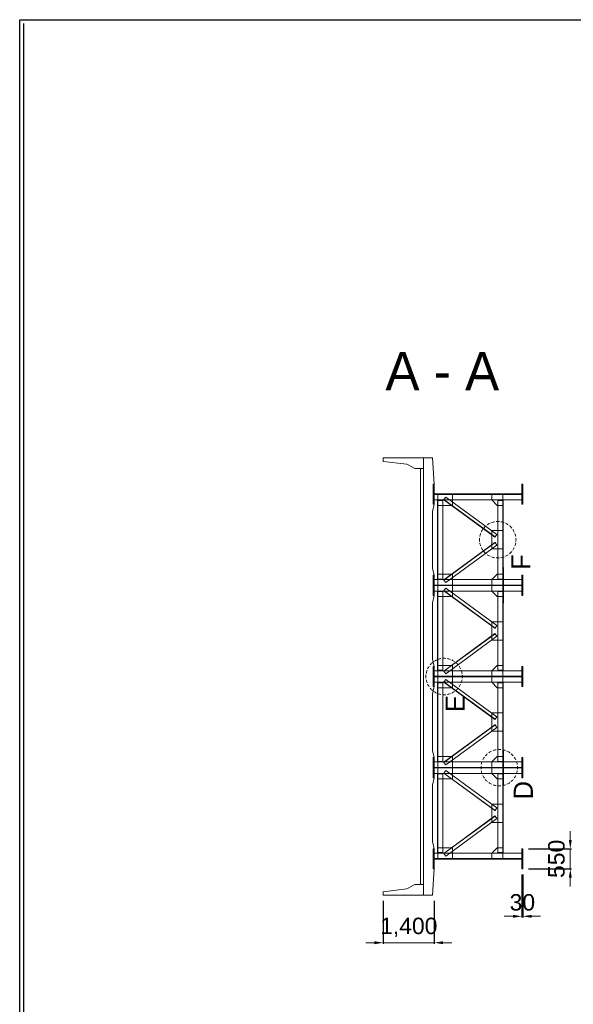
# Model space of a CAD drawing. Header units: metres. Extents: x 674733 to 752233, y -201459 to -147459.
# Tile 3 of 7: x 674733 to 689915, y -174459 to -147459. Entities that reach past the tile are written whole.
import ezdxf
from ezdxf.enums import TextEntityAlignment as Align

# ---------------------------------------------------------------- set-up
doc = ezdxf.new("R2010")
doc.units = ezdxf.units.M
doc.header["$MEASUREMENT"] = 0
doc.layers.get('Defpoints').update_dxf_attribs({"lineweight": 0})
for name, color, linetype, lineweight in [('A-DIM01', 1, 'Continuous', 0), ('Adojoint Line', 1, 'Continuous', 0), ('Concrete', 4, 'Continuous', 0), ('Dimension Line', 2, 'Continuous', 0), ('Steel Girder', 6, 'Continuous', 0), ('Text', 3, 'Continuous', 0)]:
    doc.layers.add(name, color=color, linetype=linetype, lineweight=lineweight)
doc.styles.get("Standard").update_dxf_attribs({"font": 'txt', "height": 5})
doc.styles.add('style2', font='arial.ttf')
doc.styles.add('돋움', font='txt')
doc.dimstyles.new('DIM01', dxfattribs={"dimtxt": 3.5, "dimasz": 0.8, "dimexe": 2, "dimexo": 10, "dimgap": 1.25, "dimtad": 1, "dimdec": 0, "dimzin": 0, "dimtxsty": '돋움', "dimcen": 0.09, "dimclrd": 1, "dimclre": 1, "dimclrt": 256, "dimadec": 0, "dimazin": 0, "dimtfac": 0.072, "dimtdec": 0, "dimtix": 1, "dimtmove": 2, "dimatfit": 3, "dimfxl": 1, "dimtolj": 1, "dimtzin": 0, "dimlwd": -1, "dimarcsym": 0})

# ---------------------------------------------------------------- blocks, each defined once
blk = doc.blocks.new('*U125')
at = {"layer": 'Dimension Line'}
for start, end in [(145, 150), (135, 140), (130, 135), (120, 125), (115, 120), (105, 110), (100, 105), (90, 95), (85, 90), (75, 80), (70, 75), (60, 65), (55, 60), (45, 50), (40, 45), (30, 35), (175, 180), (165, 170), (160, 165), (150, 155), (25, 30), (15, 20), (10, 15), (0, 5), (0, 5), (180, 185), (190, 195), (195, 200), (205, 210), (210, 215), (325, 330), (330, 335), (340, 345), (345, 350), (355, 0), (220, 225), (225, 230), (235, 240), (240, 245), (250, 255), (255, 260), (265, 270), (270, 275), (280, 285), (285, 290), (295, 300), (300, 305), (310, 315), (315, 320)]:
    blk.add_arc((0, 0, 0), 500, start, end, dxfattribs=at)
blk = doc.blocks.new('*D238')
at = {"layer": 'A-DIM01', "color": 1, "lineweight": -2}
for p, q in [((684703, -171620), (684703, -172800)), ((686103, -171620), (686103, -172800))]:
    blk.add_line(p, q, dxfattribs=at)
at = {"layer": 'A-DIM01', "color": 1}
for p, q in [((684463, -172770), (684223, -172770)), ((684703, -172770), (686103, -172770)), ((686343, -172770), (686583, -172770))]:
    blk.add_line(p, q, dxfattribs=at)
for points in [[(684463, -172730), (684463, -172810), (684703, -172770)], [(686343, -172730), (686343, -172810), (686103, -172770)]]:
    blk.add_solid(points, dxfattribs=at)
at = {"layer": 'Defpoints', "color": 0}
for p in [(684703, -171470), (686103, -171470), (686103, -172770)]:
    blk.add_point(p, dxfattribs=at)
at = {"layer": 'A-DIM01', "color": 7, "insert": (685403, -172350), "char_height": 450, "attachment_point": 5, "style": 'style2'}
blk.add_mtext('\\A1;1,400', dxfattribs=at)
blk = doc.blocks.new('*D240')
at = {"layer": 'A-DIM01', "color": 1, "lineweight": -2}
for p, q in [((688503, -170895), (688503, -172075)), ((688533, -170895), (688533, -172075))]:
    blk.add_line(p, q, dxfattribs=at)
at = {"layer": 'A-DIM01', "color": 1}
for p, q in [((688263, -172045), (688023, -172045)), ((688503, -172045), (688533, -172045)), ((688773, -172045), (689013, -172045))]:
    blk.add_line(p, q, dxfattribs=at)
for points in [[(688263, -172005), (688263, -172085), (688503, -172045)], [(688773, -172005), (688773, -172085), (688533, -172045)]]:
    blk.add_solid(points, dxfattribs=at)
at = {"layer": 'Defpoints', "color": 0}
for p in [(688503, -170745), (688533, -170745), (688533, -172045)]:
    blk.add_point(p, dxfattribs=at)
at = {"layer": 'A-DIM01', "color": 7, "insert": (688518, -171665), "char_height": 450, "attachment_point": 5, "style": 'style2'}
blk.add_mtext('\\A1;30', dxfattribs=at)
blk = doc.blocks.new('*D242')
at = {"layer": 'A-DIM01', "color": 1}
for p, q in [((689833, -169955), (689833, -169715)), ((689833, -170745), (689833, -170195)), ((689833, -170985), (689833, -171225))]:
    blk.add_line(p, q, dxfattribs=at)
at = {"layer": 'A-DIM01', "color": 1, "lineweight": -2}
for p, q in [((688683, -170195), (689863, -170195)), ((688683, -170745), (689863, -170745))]:
    blk.add_line(p, q, dxfattribs=at)
at = {"layer": 'A-DIM01', "color": 1}
for points in [[(689793, -169955), (689873, -169955), (689833, -170195)], [(689793, -170985), (689873, -170985), (689833, -170745)]]:
    blk.add_solid(points, dxfattribs=at)
at = {"layer": 'Defpoints', "color": 0}
for p in [(688533, -170195), (689833, -170195), (688533, -170745)]:
    blk.add_point(p, dxfattribs=at)
at = {"layer": 'A-DIM01', "color": 7, "insert": (689454, -170470), "char_height": 450, "attachment_point": 5, "rotation": 90, "style": 'style2'}
blk.add_mtext('\\A1;550', dxfattribs=at)

msp = doc.modelspace()

# ---------------------------------------------------------------- linework, layer by layer
for p, q in [((674732.9, -201458.6), (674732.9, -147458.6)), ((674732.9, -147458.6), (752232.9, -147458.6)), ((674832.9, -147558.6), (674832.9, -201358.6))]:
    msp.add_line(p, q)
at = {"layer": 'Concrete'}
for p, q in [((684703.1, -159569.9), (684703.1, -159469.9)), ((684703.1, -159469.9), (685803.1, -159469.9)), ((685353.1, -159649.9), (684703.1, -159569.9)), ((685803.1, -171469.9), (685803.1, -159469.9)), ((685803.1, -159469.9), (686053.1, -159469.9)), ((686053.1, -159469.9), (686103.1, -160194.9)), ((685573.1, -159769.9), (685353.1, -159649.9)), ((685803.1, -159769.9), (685573.1, -159769.9)), ((685723.1, -171169.9), (685723.1, -159769.9)), ((686053.1, -160944.9), (686103.1, -160744.9)), ((686053.1, -162494.9), (686053.1, -160944.9)), ((686103.1, -162694.9), (686053.1, -162494.9)), ((686053.1, -163444.9), (686103.1, -163244.9)), ((686053.1, -164994.9), (686053.1, -163444.9)), ((686103.1, -165194.9), (686053.1, -164994.9)), ((686053.1, -165944.9), (686103.1, -165744.9)), ((686053.1, -167494.9), (686053.1, -165944.9)), ((686103.1, -167694.9), (686053.1, -167494.9)), ((686053.1, -168444.9), (686103.1, -168244.9)), ((686053.1, -169994.9), (686053.1, -168444.9)), ((686103.1, -170194.9), (686053.1, -169994.9)), ((686103.1, -170744.9), (686053.1, -171469.9)), ((685353.1, -171289.9), (685573.1, -171169.9)), ((685573.1, -171169.9), (685803.1, -171169.9)), ((684703.1, -171369.9), (685353.1, -171289.9)), ((684703.1, -171469.9), (684703.1, -171369.9)), ((684703.1, -171469.9), (685803.1, -171469.9)), ((686053.1, -171469.9), (685803.1, -171469.9))]:
    msp.add_line(p, q, dxfattribs=at)
at = {"layer": 'Steel Girder'}
for p, q in [((686073.1, -160744.9), (686073.1, -160194.9)), ((686073.1, -160194.9), (686103.1, -160194.9)), ((686103.1, -160194.9), (686103.1, -160463.9)), ((688503.1, -160463.9), (688503.1, -160194.9)), ((688503.1, -160194.9), (688533.1, -160194.9)), ((688533.1, -160194.9), (688533.1, -160744.9)), ((686103.1, -160463.9), (688503.1, -160463.9)), ((688503.1, -160475.9), (686103.1, -160475.9)), ((686103.1, -160475.9), (686103.1, -160744.9)), ((686103.1, -160625.9), (688503.1, -160625.9)), ((686338.1, -160639.9), (686191.1, -160639.9)), ((686191.1, -160639.9), (686191.1, -162799.9)), ((686203.1, -160475.9), (686203.1, -160775.9)), ((686338.1, -162799.9), (686338.1, -160639.9)), ((686367.6, -160615.7), (686364, -160620.5)), ((686364, -160620.5), (687765, -161647.9)), ((686417.2, -160547.9), (686367.6, -160615.7)), ((686367.6, -160615.7), (687768.6, -161643.1)), ((686417.2, -160547.9), (687818.3, -161575.4)), ((686603.1, -160775.9), (686603.1, -160475.9)), ((687679.1, -160625.9), (687679.1, -160475.9)), ((687829.1, -160775.9), (687679.1, -160625.9)), ((687844.1, -162799.9), (687844.1, -160639.9)), ((687844.1, -160639.9), (687991.1, -160639.9)), ((687979.1, -160475.9), (687979.1, -160775.9)), ((687991.1, -160639.9), (687991.1, -162799.9)), ((688503.1, -160625.9), (688503.1, -160475.9)), ((688503.1, -160744.9), (688503.1, -160475.9)), ((686103.1, -160744.9), (686073.1, -160744.9)), ((686203.1, -160775.9), (686603.1, -160775.9)), ((686203.1, -162663.9), (686203.1, -160775.9)), ((687979.1, -160775.9), (687829.1, -160775.9)), ((687979.1, -162663.9), (687979.1, -160775.9)), ((688533.1, -160744.9), (688503.1, -160744.9)), ((687679.1, -161969.9), (687679.1, -161469.9)), ((687679.1, -161469.9), (687979.1, -161469.9)), ((687768.6, -161643.1), (687765, -161647.9)), ((687818.3, -161575.4), (687768.6, -161643.1)), ((686364, -162819.4), (687765, -161791.9)), ((686367.6, -162824.2), (687768.6, -161796.8)), ((686417.2, -162891.9), (687818.3, -161864.5)), ((687679.1, -161969.9), (687979.1, -161969.9)), ((687768.6, -161796.8), (687765, -161791.9)), ((687818.3, -161864.5), (687768.6, -161796.8)), ((687991.1, -162619.9), (687991.1, -162479.9)), ((687991.1, -162479.9), (688003.1, -162479.9)), ((688003.1, -162479.9), (688003.1, -162963.9)), ((686073.1, -163244.9), (686073.1, -162694.9)), ((686073.1, -162694.9), (686103.1, -162694.9)), ((686103.1, -162694.9), (686103.1, -162963.9)), ((686191.1, -162799.9), (686338.1, -162799.9)), ((686203.1, -162963.9), (686203.1, -162663.9)), ((686203.1, -162663.9), (686603.1, -162663.9)), ((686603.1, -162663.9), (686603.1, -162963.9)), ((687829.1, -162663.9), (687679.1, -162813.9)), ((687979.1, -162663.9), (687829.1, -162663.9)), ((687991.1, -162799.9), (687844.1, -162799.9)), ((687979.1, -162963.9), (687979.1, -162663.9)), ((687991.1, -162963.9), (687991.1, -162619.9)), ((687991.1, -162619.9), (688003.1, -162619.9)), ((688503.1, -162963.9), (688503.1, -162694.9)), ((688503.1, -162694.9), (688533.1, -162694.9)), ((688533.1, -162694.9), (688533.1, -163244.9)), ((686103.1, -162813.9), (688503.1, -162813.9)), ((686103.1, -162963.9), (688503.1, -162963.9)), ((688503.1, -162975.9), (686103.1, -162975.9)), ((686103.1, -162975.9), (686103.1, -163244.9)), ((686203.1, -162975.9), (686203.1, -163275.9)), ((686367.6, -162824.2), (686364, -162819.4)), ((686417.2, -162891.9), (686367.6, -162824.2)), ((686417.2, -163047.9), (686367.6, -163115.7)), ((686417.2, -163047.9), (687818.3, -164075.4)), ((686603.1, -163275.9), (686603.1, -162975.9)), ((687679.1, -162813.9), (687679.1, -162963.9)), ((687679.1, -163125.9), (687679.1, -162975.9)), ((687979.1, -162975.9), (687979.1, -163275.9)), ((687991.1, -162975.9), (687991.1, -163319.9)), ((688003.1, -163459.9), (688003.1, -162975.9)), ((688503.1, -162813.9), (688503.1, -162963.9)), ((688503.1, -163125.9), (688503.1, -162975.9)), ((688503.1, -163244.9), (688503.1, -162975.9)), ((686103.1, -163244.9), (686073.1, -163244.9)), ((686103.1, -163125.9), (688503.1, -163125.9)), ((686338.1, -163139.9), (686191.1, -163139.9)), ((686191.1, -163139.9), (686191.1, -165299.9)), ((686203.1, -163275.9), (686603.1, -163275.9)), ((686203.1, -165163.9), (686203.1, -163275.9)), ((686338.1, -165299.9), (686338.1, -163139.9)), ((686367.6, -163115.7), (686364, -163120.5)), ((686364, -163120.5), (687765, -164147.9)), ((686367.6, -163115.7), (687768.6, -164143.1)), ((687829.1, -163275.9), (687679.1, -163125.9)), ((687979.1, -163275.9), (687829.1, -163275.9)), ((687844.1, -165299.9), (687844.1, -163139.9)), ((687844.1, -163139.9), (687991.1, -163139.9)), ((687979.1, -165163.9), (687979.1, -163275.9)), ((687991.1, -163139.9), (687991.1, -165299.9)), ((687991.1, -163319.9), (687991.1, -163459.9)), ((687991.1, -163319.9), (688003.1, -163319.9)), ((688533.1, -163244.9), (688503.1, -163244.9)), ((687991.1, -163459.9), (688003.1, -163459.9)), ((687679.1, -164469.9), (687679.1, -163969.9)), ((687679.1, -163969.9), (687979.1, -163969.9)), ((687768.6, -164143.1), (687765, -164147.9)), ((687818.3, -164075.4), (687768.6, -164143.1)), ((686364, -165319.4), (687765, -164291.9)), ((686367.6, -165324.2), (687768.6, -164296.8)), ((686417.2, -165391.9), (687818.3, -164364.5)), ((687768.6, -164296.8), (687765, -164291.9)), ((687818.3, -164364.5), (687768.6, -164296.8)), ((687679.1, -164469.9), (687979.1, -164469.9)), ((686073.1, -165744.9), (686073.1, -165194.9)), ((686073.1, -165194.9), (686103.1, -165194.9)), ((686103.1, -165194.9), (686103.1, -165463.9)), ((686203.1, -165463.9), (686203.1, -165163.9)), ((686203.1, -165163.9), (686603.1, -165163.9)), ((686603.1, -165163.9), (686603.1, -165463.9)), ((687829.1, -165163.9), (687679.1, -165313.9)), ((687979.1, -165163.9), (687829.1, -165163.9)), ((687979.1, -165463.9), (687979.1, -165163.9)), ((688503.1, -165463.9), (688503.1, -165194.9)), ((688503.1, -165194.9), (688533.1, -165194.9)), ((688533.1, -165194.9), (688533.1, -165744.9)), ((686103.1, -165313.9), (688503.1, -165313.9)), ((686103.1, -165463.9), (688503.1, -165463.9)), ((688503.1, -165475.9), (686103.1, -165475.9)), ((686103.1, -165475.9), (686103.1, -165744.9)), ((686191.1, -165299.9), (686338.1, -165299.9)), ((686203.1, -165475.9), (686203.1, -165775.9)), ((686367.6, -165324.2), (686364, -165319.4)), ((686417.2, -165391.9), (686367.6, -165324.2)), ((686603.1, -165775.9), (686603.1, -165475.9)), ((687679.1, -165313.9), (687679.1, -165463.9)), ((687679.1, -165625.9), (687679.1, -165475.9)), ((687991.1, -165299.9), (687844.1, -165299.9)), ((687979.1, -165475.9), (687979.1, -165775.9)), ((688503.1, -165313.9), (688503.1, -165463.9)), ((688503.1, -165625.9), (688503.1, -165475.9)), ((688503.1, -165744.9), (688503.1, -165475.9)), ((686103.1, -165744.9), (686073.1, -165744.9)), ((686103.1, -165625.9), (688503.1, -165625.9)), ((686338.1, -165639.9), (686191.1, -165639.9)), ((686191.1, -165639.9), (686191.1, -167799.9)), ((686203.1, -165775.9), (686603.1, -165775.9)), ((686203.1, -167663.9), (686203.1, -165775.9)), ((686338.1, -167799.9), (686338.1, -165639.9)), ((686367.6, -165615.7), (686364, -165620.5)), ((686364, -165620.5), (687765, -166647.9)), ((686417.2, -165547.9), (686367.6, -165615.7)), ((686367.6, -165615.7), (687768.6, -166643.1)), ((686417.2, -165547.9), (687818.3, -166575.4)), ((687829.1, -165775.9), (687679.1, -165625.9)), ((687979.1, -165775.9), (687829.1, -165775.9)), ((687844.1, -167799.9), (687844.1, -165639.9)), ((687844.1, -165639.9), (687991.1, -165639.9)), ((687979.1, -167663.9), (687979.1, -165775.9)), ((687991.1, -165639.9), (687991.1, -167799.9)), ((688533.1, -165744.9), (688503.1, -165744.9)), ((687679.1, -166969.9), (687679.1, -166469.9)), ((687679.1, -166469.9), (687979.1, -166469.9)), ((687818.3, -166575.4), (687768.6, -166643.1)), ((686364, -167819.4), (687765, -166791.9)), ((686367.6, -167824.2), (687768.6, -166796.8)), ((687768.6, -166643.1), (687765, -166647.9)), ((687768.6, -166796.8), (687765, -166791.9)), ((687818.3, -166864.5), (687768.6, -166796.8)), ((686417.2, -167891.9), (687818.3, -166864.5)), ((687679.1, -166969.9), (687979.1, -166969.9)), ((686203.1, -167963.9), (686203.1, -167663.9)), ((686203.1, -167663.9), (686603.1, -167663.9)), ((686603.1, -167663.9), (686603.1, -167963.9)), ((687829.1, -167663.9), (687679.1, -167813.9)), ((687979.1, -167663.9), (687829.1, -167663.9)), ((687979.1, -167963.9), (687979.1, -167663.9)), ((687991.1, -167619.9), (687991.1, -167479.9)), ((687991.1, -167479.9), (688003.1, -167479.9)), ((687991.1, -167963.9), (687991.1, -167619.9)), ((687991.1, -167619.9), (688003.1, -167619.9)), ((688003.1, -167479.9), (688003.1, -167963.9)), ((686073.1, -168244.9), (686073.1, -167694.9)), ((686073.1, -167694.9), (686103.1, -167694.9)), ((686103.1, -167694.9), (686103.1, -167963.9)), ((686103.1, -167813.9), (688503.1, -167813.9)), ((686191.1, -167799.9), (686338.1, -167799.9)), ((686367.6, -167824.2), (686364, -167819.4)), ((686417.2, -167891.9), (686367.6, -167824.2)), ((687679.1, -167813.9), (687679.1, -167963.9)), ((687991.1, -167799.9), (687844.1, -167799.9)), ((688503.1, -167963.9), (688503.1, -167694.9)), ((688503.1, -167694.9), (688533.1, -167694.9)), ((688503.1, -167813.9), (688503.1, -167963.9)), ((688533.1, -167694.9), (688533.1, -168244.9)), ((686103.1, -167963.9), (688503.1, -167963.9)), ((688503.1, -167975.9), (686103.1, -167975.9)), ((686103.1, -167975.9), (686103.1, -168244.9)), ((686103.1, -168125.9), (688503.1, -168125.9)), ((686338.1, -168139.9), (686191.1, -168139.9)), ((686191.1, -168139.9), (686191.1, -170299.9)), ((686203.1, -167975.9), (686203.1, -168275.9)), ((686338.1, -170299.9), (686338.1, -168139.9)), ((686367.6, -168115.7), (686364, -168120.5)), ((686364, -168120.5), (687765, -169147.9)), ((686417.2, -168047.9), (686367.6, -168115.7)), ((686367.6, -168115.7), (687768.6, -169143.1)), ((686417.2, -168047.9), (687818.3, -169075.4)), ((686603.1, -168275.9), (686603.1, -167975.9)), ((687679.1, -168125.9), (687679.1, -167975.9)), ((687829.1, -168275.9), (687679.1, -168125.9)), ((687844.1, -170299.9), (687844.1, -168139.9)), ((687844.1, -168139.9), (687991.1, -168139.9)), ((687979.1, -167975.9), (687979.1, -168275.9)), ((687991.1, -167975.9), (687991.1, -168319.9)), ((687991.1, -168139.9), (687991.1, -170299.9)), ((688003.1, -168459.9), (688003.1, -167975.9)), ((688503.1, -168125.9), (688503.1, -167975.9)), ((688503.1, -168244.9), (688503.1, -167975.9)), ((686103.1, -168244.9), (686073.1, -168244.9)), ((686203.1, -168275.9), (686603.1, -168275.9)), ((686203.1, -170163.9), (686203.1, -168275.9)), ((687979.1, -168275.9), (687829.1, -168275.9)), ((687979.1, -170163.9), (687979.1, -168275.9)), ((687991.1, -168319.9), (687991.1, -168459.9)), ((687991.1, -168319.9), (688003.1, -168319.9)), ((687991.1, -168459.9), (688003.1, -168459.9)), ((688533.1, -168244.9), (688503.1, -168244.9)), ((687679.1, -169469.9), (687679.1, -168969.9)), ((687679.1, -168969.9), (687979.1, -168969.9)), ((687768.6, -169143.1), (687765, -169147.9)), ((687818.3, -169075.4), (687768.6, -169143.1)), ((686364, -170319.4), (687765, -169291.9)), ((686367.6, -170324.2), (687768.6, -169296.8)), ((686417.2, -170391.9), (687818.3, -169364.5)), ((687679.1, -169469.9), (687979.1, -169469.9)), ((687768.6, -169296.8), (687765, -169291.9)), ((687818.3, -169364.5), (687768.6, -169296.8)), ((686073.1, -170744.9), (686073.1, -170194.9)), ((686073.1, -170194.9), (686103.1, -170194.9)), ((686103.1, -170194.9), (686103.1, -170463.9)), ((686103.1, -170313.9), (688503.1, -170313.9)), ((686191.1, -170299.9), (686338.1, -170299.9)), ((686203.1, -170463.9), (686203.1, -170163.9)), ((686203.1, -170163.9), (686603.1, -170163.9)), ((686367.6, -170324.2), (686364, -170319.4)), ((686417.2, -170391.9), (686367.6, -170324.2)), ((686603.1, -170163.9), (686603.1, -170463.9)), ((687829.1, -170163.9), (687679.1, -170313.9)), ((687679.1, -170313.9), (687679.1, -170463.9)), ((687979.1, -170163.9), (687829.1, -170163.9)), ((687991.1, -170299.9), (687844.1, -170299.9)), ((687979.1, -170463.9), (687979.1, -170163.9)), ((688503.1, -170463.9), (688503.1, -170194.9)), ((688503.1, -170194.9), (688533.1, -170194.9)), ((688503.1, -170313.9), (688503.1, -170463.9)), ((688533.1, -170194.9), (688533.1, -170744.9)), ((686103.1, -170463.9), (688503.1, -170463.9)), ((688503.1, -170475.9), (686103.1, -170475.9)), ((686103.1, -170475.9), (686103.1, -170744.9)), ((688503.1, -170744.9), (688503.1, -170475.9)), ((686103.1, -170744.9), (686073.1, -170744.9)), ((688533.1, -170744.9), (688503.1, -170744.9))]:
    msp.add_line(p, q, dxfattribs=at)

# ---------------------------------------------------------------- block references
at = {"layer": 'Dimension Line', "rotation": 90}
for p in [(687844.1, -161719.9), (686373.1, -165469.9), (687885.1, -167969.9)]:
    msp.add_blockref('*U125', p, dxfattribs=at)

# ---------------------------------------------------------------- texts
at = {"layer": 'Adojoint Line'}
for s, p in [('F', (688740.7, -162332.2)), ('E', (686939.7, -166212.2)), ('D', (688806.4, -168588.8))]:
    msp.add_text(s, height=525, rotation=89.93921, dxfattribs=at).set_placement(p, align=Align.CENTER)
at = {"layer": 'Text'}
msp.add_text('A - A', height=1050, rotation=359.93921, dxfattribs=at).set_placement((686322.7, -157622.1), align=Align.CENTER)

# ---------------------------------------------------------------- dimensions: what is measured, and where the dimension line sits
at = {"layer": 'A-DIM01', "color": 1}
dim = msp.add_linear_dim(base=(689833.4, -170194.9), p1=(688533.1, -170744.9), p2=(688533.1, -170194.9), angle=90, dimstyle='DIM01', override={"dimscale": 30, "dimtxt": 15, "dimasz": 8, "dimexe": 1, "dimexo": 5, "dimgap": 5, "dimdsep": 46, "dimlunit": 6, "dimtxsty": 'style2', "dimclrt": 7}, dxfattribs=at)
dim.commit()
dim.dimension.update_dxf_attribs({"geometry": '*D242', "text_midpoint": (689453.6, -170469.9)})
for base, p1, p2, picture, middle in [((688533.1, -172045.2), (688503.1, -170744.9), (688533.1, -170744.9), '*D240', (688518.1, -171665.3)), ((686103.1, -172770.2), (684703.1, -171469.9), (686103.1, -171469.9), '*D238', (685403.1, -172349.8))]:
    dim = msp.add_linear_dim(base=base, p1=p1, p2=p2, dimstyle='DIM01', override={"dimscale": 30, "dimtxt": 15, "dimasz": 8, "dimexe": 1, "dimexo": 5, "dimgap": 5, "dimdsep": 46, "dimlunit": 6, "dimtxsty": 'style2', "dimclrt": 7}, dxfattribs=at)
    dim.commit()
    dim.dimension.update_dxf_attribs({"geometry": picture, "text_midpoint": middle})

doc.saveas('drawing.dxf')
